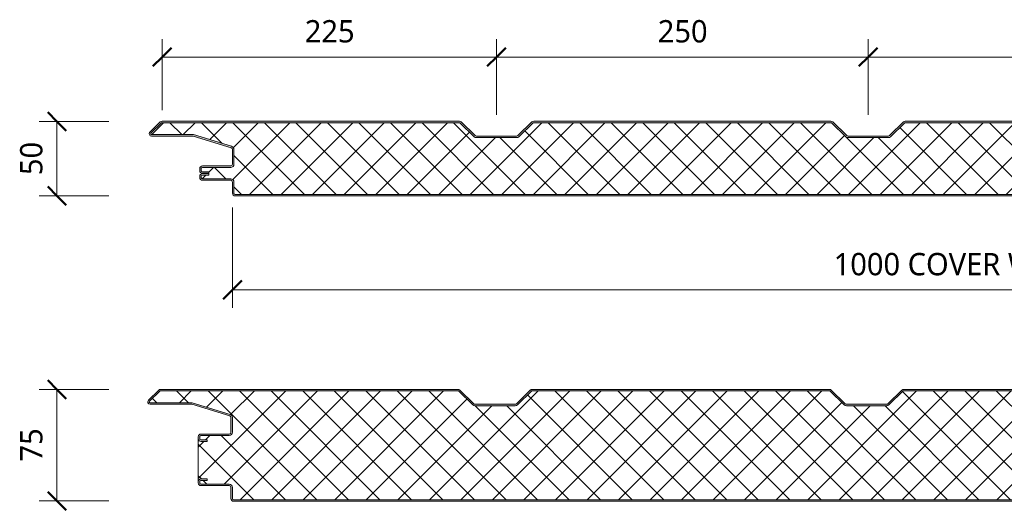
# Model space of a CAD drawing. Header units: millimetres. Extents: x -9131 to -949, y -1830 to 1687.
# Tile 2 of 6: x -9131 to -8469, y -1282 to -952. Entities that reach past the tile are written whole.
import ezdxf

# ---------------------------------------------------------------- set-up
doc = ezdxf.new("R2010")
doc.units = ezdxf.units.MM
for name, color, linetype, lineweight in [('A-ANNO-DIMS', 211, 'Continuous', 9), ('A-ANNO-DIMS-5', 211, 'Continuous', 9), ('A-DETL-GENF', 92, 'Continuous', 13)]:
    doc.layers.add(name, color=color, linetype=linetype, lineweight=lineweight)
doc.styles.add('Yu Gothic', font='Yu Gothic.ttf', dxfattribs={"height": 15})
doc.dimstyles.new('Diagonal', dxfattribs={"dimscale": 304.8, "dimtxt": 17.413553, "dimasz": 0.04101, "dimexe": 0.03937, "dimexo": 0.024606, "dimgap": 0.024606, "dimtad": 1, "dimdec": 0, "dimzin": 0, "dimdsep": 46, "dimtxsty": 'Yu Gothic', "dimblk1": 'OBLIQUE', "dimblk2": 'OBLIQUE', "dimsah": 1, "dimcen": 0.09, "dimazin": 0, "dimtfac": 1, "dimtdec": 4, "dimtix": 1, "dimtmove": 0, "dimatfit": 3, "dimfxl": 1, "dimtvp": 1, "dimtfill": 1, "dimtolj": 1, "dimtzin": 0, "dimarcsym": 2})

# ---------------------------------------------------------------- blocks, each defined once
blk = doc.blocks.new('HFX 1000 - 3 RIB - FLAT - HFX 1000 50mm - 3 RIB - FLAT-4389539-ALL PANELS 4')
at = {"layer": 'A-DETL-GENF'}
h = blk.add_hatch(color=256, dxfattribs=at)
h.paths.add_polyline_path([(1.8, 0), (996.2, 0), (996.67, 0.06), (997.1, 0.24), (997.48, 0.53), (997.8, 1), (997.94, 1.33), (998, 2.18), (998, 5.96), (997.9, 6.53), (997.76, 6.86), (997.48, 7.23), (997, 7.58), (993.22, 9.76), (992.79, 9.94), (992.32, 10), (978.89, 10.04), (978.6, 10.16), (978.35, 10.35), (978.1, 10.75), (978.04, 10.89), (978, 11.4), (977.99, 13.32), (977.94, 13.67), (977.65, 14.25), (977.48, 14.47), (977, 14.8), (976.67, 14.94), (976.2, 15), (972, 15), (972, 14), (976.41, 13.97), (976.77, 13.76), (976.98, 13.41), (977, 13.2), (977, 11.2), (977.08, 10.63), (977.3, 10.1), (977.65, 9.64), (978.1, 9.29), (978.63, 9.07), (979.2, 9), (992.54, 9), (996.77, 6.53), (996.98, 6.17), (997, 5.96), (996.98, 1.59), (996.77, 1.23), (996.41, 1.03), (996.2, 1), (1.59, 1.03), (1.23, 1.23), (1.03, 1.59), (1, 1.8), (1, 9.3), (0.93, 9.87), (0.71, 10.4), (0.36, 10.86), (-0.1, 11.21), (-0.63, 11.43), (-1.2, 11.5), (-20.41, 11.53), (-20.77, 11.73), (-20.97, 12.09), (-21, 12.3), (-20.97, 13.41), (-20.77, 13.77), (-20.41, 13.97), (-20.2, 14), (-16, 14), (-16, 15), (-20.2, 15), (-20.77, 14.89), (-21.1, 14.76), (-21.47, 14.47), (-21.76, 14.1), (-21.94, 13.67), (-22, 13.2), (-21.98, 12.18), (-21.9, 11.73), (-21.76, 11.4), (-21.47, 11.03), (-21, 10.7), (-20.67, 10.56), (-20.2, 10.5), (-0.89, 10.46), (-0.6, 10.34), (-0.35, 10.15), (-0.16, 9.9), (-0.04, 9.61), (0, 9.3), (0.02, 1.68), (0.06, 1.33), (0.31, 0.81), (0.53, 0.53), (0.9, 0.24), (1.33, 0.06)])
h.paths.add_polyline_path([(975.27, 15.19), (976.51, 15.23), (976.67, 15.26), (977.1, 15.44), (977.48, 15.72), (977.81, 16.22), (977.94, 16.53), (978, 17.38), (978.04, 19.31), (978.16, 19.59), (978.35, 19.84), (978.63, 20.05), (978.89, 20.15), (979.2, 20.19), (992.54, 20.22), (992.79, 20.26), (993.22, 20.44), (997.1, 22.67), (997.48, 22.96), (997.76, 23.33), (997.94, 23.77), (998, 24.23), (998, 28.39), (997.89, 28.98), (997.76, 29.29), (997.48, 29.67), (997, 29.99), (996.6, 30.14), (996.13, 30.19), (966.68, 30.15), (966.6, 30.14), (966.18, 29.97), (965.23, 29.32), (964.77, 29.32), (964.36, 29.52), (964.2, 29.7), (963.65, 30.04), (963.41, 30.14), (962.95, 30.19), (953.89, 30.24), (953.6, 30.36), (953.35, 30.55), (953.1, 30.94), (953.03, 31.18), (953, 31.39), (953, 38.39), (952.94, 38.86), (952.65, 39.44), (952.48, 39.67), (952, 39.99), (951.67, 40.13), (951.2, 40.19), (913.85, 40.23), (913.56, 40.35), (913.07, 40.77), (903.92, 49.68), (903.55, 49.96), (903.12, 50.14), (902.66, 50.19), (702.34, 50.15), (702.2, 50.14), (701.78, 49.96), (701.41, 49.68), (691.73, 40.34), (691.48, 40.23), (691.17, 40.19), (663.85, 40.23), (663.56, 40.35), (663.07, 40.77), (653.92, 49.68), (653.55, 49.96), (653.12, 50.14), (652.66, 50.19), (452.34, 50.15), (452.21, 50.14), (451.78, 49.96), (451.41, 49.68), (441.74, 40.34), (441.48, 40.23), (441.18, 40.19), (413.85, 40.23), (413.56, 40.35), (413.07, 40.77), (403.92, 49.68), (403.55, 49.96), (402.99, 50.15), (402.67, 50.19), (202.67, 50.19), (202.21, 50.14), (201.78, 49.96), (201.41, 49.68), (191.74, 40.34), (191.48, 40.23), (191.18, 40.19), (163.85, 40.23), (163.57, 40.35), (163.07, 40.77), (153.93, 49.68), (153.56, 49.96), (152.99, 50.15), (152.67, 50.19), (-47.66, 50.15), (-47.79, 50.14), (-48.22, 49.96), (-48.7, 49.58), (-55.75, 42.65), (-55.91, 42.31), (-55.99, 41.93), (-55.98, 41.56), (-55.88, 41.19), (-55.7, 40.86), (-55.44, 40.58), (-55.13, 40.37), (-54.54, 40.21), (-53.99, 40.19), (-26.2, 40.15), (-0.57, 32.28), (-0.33, 32.09), (-0.14, 31.82), (-0.04, 31.56), (0, 31.14), (-0.04, 21.08), (-0.16, 20.79), (-0.35, 20.55), (-0.63, 20.34), (-0.89, 20.24), (-1.2, 20.19), (-20.41, 20.17), (-20.67, 20.13), (-21.1, 19.95), (-21.47, 19.67), (-21.81, 19.17), (-21.94, 18.86), (-22, 18.39), (-22, 16.99), (-21.9, 16.43), (-21.76, 16.09), (-21.47, 15.72), (-21, 15.39), (-20.67, 15.26), (-19.84, 15.19), (-16, 15.19), (-16, 16.19), (-20.41, 16.22), (-20.77, 16.43), (-20.97, 16.79), (-21, 16.99), (-20.97, 18.6), (-20.77, 18.96), (-20.41, 19.17), (-20.2, 19.19), (-1.2, 19.19), (-0.63, 19.27), (-0.1, 19.49), (0.36, 19.84), (0.71, 20.29), (0.93, 20.83), (1, 21.39), (1, 31.26), (0.93, 31.82), (0.72, 32.34), (0.39, 32.79), (-0.05, 33.14), (-0.56, 33.37), (-26.2, 41.19), (-54.54, 41.21), (-54.82, 41.37), (-54.97, 41.62), (-54.99, 41.87), (-54.88, 42.14), (-54.54, 42.49), (-47.66, 49.19), (152.99, 49.19), (162.62, 39.82), (163.07, 39.48), (163.6, 39.27), (164.16, 39.19), (191.18, 39.19), (191.74, 39.27), (192.26, 39.48), (192.71, 39.82), (202.34, 49.19), (402.99, 49.19), (412.62, 39.82), (413.07, 39.48), (413.59, 39.27), (414.15, 39.19), (441.18, 39.19), (441.74, 39.27), (442.26, 39.48), (442.71, 39.82), (452.34, 49.19), (652.99, 49.19), (662.62, 39.82), (663.07, 39.48), (663.59, 39.27), (664.15, 39.19), (691.17, 39.19), (691.73, 39.27), (692.26, 39.48), (692.71, 39.82), (702.34, 49.19), (902.99, 49.19), (912.62, 39.82), (913.07, 39.48), (913.59, 39.27), (914.15, 39.19), (951.41, 39.17), (951.77, 38.96), (951.98, 38.6), (952, 38.39), (952, 31.39), (952.08, 30.83), (952.3, 30.29), (952.65, 29.84), (953.1, 29.49), (953.63, 29.27), (954.29, 29.19), (963.33, 29.19), (963.65, 28.82), (964.05, 28.53), (964.51, 28.35), (965, 28.29), (965.67, 28.42), (965.95, 28.53), (966.49, 28.98), (966.68, 29.19), (996.41, 29.17), (996.77, 28.96), (996.98, 28.6), (997, 28.39), (996.98, 24.03), (996.77, 23.67), (996.6, 23.54), (992.54, 21.19), (979.2, 21.19), (978.63, 21.12), (978.1, 20.9), (977.65, 20.55), (977.3, 20.09), (977.08, 19.56), (977, 18.99), (976.98, 16.79), (976.77, 16.43), (976.41, 16.22), (976.2, 16.19), (972, 16.19), (972, 15.19)])
h = blk.add_hatch(dxfattribs=at)
h.set_pattern_fill('FP_1', color=256, style=0, pattern_type=2)
h.set_pattern_definition([(45, (8988.178, 1070.389), (-10.606602, 10.606602), []), (135, (8988.178, 1070.389), (-10.606602, -10.606602), [])])
h.paths.add_polyline_path([(2.11, 1), (996.41, 1.03), (996.77, 1.23), (996.9, 1.4), (997, 1.8), (997, 5.96), (996.9, 6.36), (996.6, 6.65), (992.54, 9), (979.2, 9), (978.63, 9.07), (978.1, 9.29), (977.65, 9.64), (977.3, 10.1), (977.08, 10.63), (977, 11.2), (977, 13.2), (976.9, 13.6), (976.6, 13.89), (976.2, 14), (972, 14), (972, 16.19), (976.41, 16.22), (976.77, 16.43), (976.9, 16.59), (977, 16.99), (977, 18.99), (977.08, 19.56), (977.3, 20.09), (977.65, 20.55), (978.1, 20.9), (978.63, 21.12), (979.2, 21.19), (992.54, 21.19), (996.77, 23.67), (996.9, 23.83), (997, 24.23), (997, 28.39), (996.9, 28.79), (996.6, 29.09), (996.2, 29.19), (966.68, 29.19), (966.36, 28.82), (965.95, 28.53), (965.49, 28.35), (965, 28.29), (964.51, 28.35), (964.05, 28.53), (963.51, 28.98), (963.33, 29.19), (954.2, 29.19), (953.63, 29.27), (953.1, 29.49), (952.65, 29.84), (952.3, 30.29), (952.08, 30.83), (952, 31.39), (952, 38.39), (951.9, 38.79), (951.6, 39.09), (951.2, 39.19), (914.15, 39.19), (913.59, 39.27), (913.07, 39.48), (912.62, 39.82), (902.99, 49.19), (702.34, 49.19), (692.71, 39.82), (692.26, 39.48), (691.73, 39.27), (691.17, 39.19), (664.15, 39.19), (663.59, 39.27), (663.07, 39.48), (662.62, 39.82), (652.99, 49.19), (452.34, 49.19), (442.71, 39.82), (442.26, 39.48), (441.74, 39.27), (441.18, 39.19), (414.15, 39.19), (413.59, 39.27), (413.07, 39.48), (412.62, 39.82), (402.99, 49.19), (202.34, 49.19), (192.71, 39.82), (192.26, 39.48), (191.74, 39.27), (191.18, 39.19), (164.16, 39.19), (163.6, 39.27), (163.07, 39.48), (162.62, 39.82), (152.99, 49.19), (-47.66, 49.19), (-54.91, 42.11), (-54.97, 41.99), (-54.95, 41.57), (-54.79, 41.34), (-54.54, 41.21), (-54.4, 41.19), (-26.2, 41.19), (-0.56, 33.37), (-0.05, 33.14), (0.39, 32.79), (0.72, 32.34), (0.93, 31.82), (1, 31.26), (1, 21.39), (0.93, 20.83), (0.71, 20.29), (0.36, 19.84), (-0.1, 19.49), (-0.63, 19.27), (-1.2, 19.19), (-20.41, 19.17), (-20.77, 18.96), (-20.89, 18.79), (-21, 18.39), (-21, 16.99), (-20.89, 16.59), (-20.6, 16.3), (-20.2, 16.19), (-16, 16.19), (-16, 14), (-20.41, 13.97), (-20.77, 13.77), (-20.89, 13.6), (-21, 13.2), (-21, 12.3), (-20.89, 11.9), (-20.6, 11.61), (-20.2, 11.5), (-1.2, 11.5), (-0.63, 11.43), (-0.1, 11.21), (0.36, 10.86), (0.71, 10.4), (0.93, 9.87), (1, 9.3), (1, 1.8), (1.11, 1.4), (1.4, 1.11), (1.8, 1)])
for p, q in [((-48.59, 49.68), (-55.51, 42.94)), ((-47.66, 49.19), (-54.82, 42.22)), ((152.99, 49.19), (-47.66, 49.19)), ((152.67, 50.19), (-47.33, 50.19)), ((162.62, 39.82), (152.99, 49.19)), ((163.32, 40.53), (153.93, 49.68)), ((201.41, 49.68), (192.02, 40.53)), ((202.34, 49.19), (192.71, 39.82)), ((402.99, 49.19), (202.34, 49.19)), ((402.67, 50.19), (202.67, 50.19)), ((412.62, 39.82), (402.99, 49.19)), ((413.32, 40.53), (403.92, 49.68)), ((451.41, 49.68), (442.01, 40.53)), ((452.34, 49.19), (442.71, 39.82)), ((652.99, 49.19), (452.34, 49.19)), ((652.66, 50.19), (452.66, 50.19)), ((-54.4, 41.19), (-26.2, 41.19)), ((-54.4, 40.19), (-26.35, 40.19)), ((-26.35, 40.19), (-0.85, 32.41)), ((-26.2, 41.19), (-0.56, 33.37)), ((191.18, 40.19), (164.16, 40.19)), ((441.18, 40.19), (414.15, 40.19)), ((191.18, 39.19), (164.16, 39.19)), ((441.18, 39.19), (414.15, 39.19)), ((0, 31.26), (0, 21.39)), ((1, 31.26), (1, 21.39)), ((-1.2, 20.19), (-20.2, 20.19)), ((-22, 18.39), (-22, 16.99)), ((-21, 18.39), (-21, 16.99)), ((-1.2, 19.19), (-20.2, 19.19)), ((-20.2, 16.19), (-16, 16.19)), ((-20.2, 15.19), (-16, 15.19)), ((-16, 15), (-20.2, 15)), ((-16, 14), (-20.2, 14)), ((-16, 16.19), (-16, 15.19)), ((-16, 15.19), (-16, 14)), ((-22, 13.2), (-22, 12.3)), ((-21, 13.2), (-21, 12.3)), ((-20.2, 11.5), (-1.2, 11.5)), ((-20.2, 10.5), (-1.2, 10.5)), ((0, 9.3), (0, 1.8)), ((1, 9.3), (1, 1.8)), ((1.8, 1), (996.2, 1)), ((1.8, 0), (996.2, 0))]:
    blk.add_line(p, q, dxfattribs=at)
for centre, radius, start, end in [((-47.33, 48.39), 1.8, 90, 134.24149), ((152.67, 48.39), 1.8, 45.75851, 90), ((202.67, 48.39), 1.8, 90, 134.24149), ((402.67, 48.39), 1.8, 45.75851, 90), ((452.66, 48.39), 1.8, 90, 134.24149), ((-54.4, 41.79), 1.6, 134.24149, 270), ((-54.4, 41.79), 0.6, 134.24149, 270), ((164.16, 41.39), 2.2, 225.75851, 270), ((164.16, 41.39), 1.2, 225.75851, 270), ((191.18, 41.39), 1.2, 270, 314.24149), ((191.18, 41.39), 2.2, 270, 314.24149), ((414.15, 41.39), 2.2, 225.75851, 270), ((414.15, 41.39), 1.2, 225.75851, 270), ((441.18, 41.39), 1.2, 270, 314.24149), ((441.18, 41.39), 2.2, 270, 314.24149), ((-1.2, 31.26), 2.2, 0, 73.02327), ((-1.2, 31.26), 1.2, 360, 73.02327), ((-20.2, 18.39), 1.8, 90, 180), ((-1.2, 21.39), 1.2, 270, 360), ((-1.2, 21.39), 2.2, 270, 0), ((-20.2, 16.99), 1.8, 180, 270), ((-20.2, 13.2), 1.8, 90, 180), ((-20.2, 18.39), 0.8, 90, 180), ((-20.2, 18.39), 0.8, 150, 180), ((-20.2, 16.99), 0.8, 180, 210), ((-20.2, 16.99), 0.8, 180, 270), ((-20.2, 13.2), 0.8, 90, 180), ((-20.2, 13.2), 0.8, 150, 180), ((-20.2, 12.3), 1.8, 180, 270), ((-20.2, 12.3), 0.8, 180, 210), ((-20.2, 12.3), 0.8, 180, 270), ((-1.2, 9.3), 2.2, 0, 90), ((-1.2, 9.3), 1.2, 360, 90), ((1.8, 1.8), 1.8, 180, 270), ((1.8, 1.8), 0.8, 180, 210), ((1.8, 1.8), 0.8, 180, 270)]:
    blk.add_arc(centre, radius, start, end, dxfattribs=at)
blk = doc.blocks.new('HFX 1000 - 3 RIB - FLAT - HFX 1000 75mm - 3 RIB - FLAT-4389541-ALL PANELS 4')
at = {"layer": 'A-DETL-GENF'}
h = blk.add_hatch(color=256, dxfattribs=at)
h.paths.add_polyline_path([(9.4, 0), (996.6, 0.05), (996.67, 0.06), (997.1, 0.24), (997.48, 0.53), (997.81, 1.03), (997.94, 1.33), (998, 1.8), (998, 5.96), (997.94, 6.43), (997.76, 6.86), (997.48, 7.23), (997, 7.58), (993.22, 9.76), (992.72, 9.95), (992.32, 10), (978.89, 10.04), (978.6, 10.16), (978.35, 10.35), (978.1, 10.75), (978.04, 10.89), (978, 11.2), (978, 13.2), (977.94, 13.67), (977.65, 14.25), (977.48, 14.47), (977, 14.8), (976.67, 14.94), (976.2, 15), (972, 15), (972, 14), (976.41, 13.97), (976.77, 13.76), (976.98, 13.41), (977, 13.1), (977, 11.2), (977.08, 10.63), (977.3, 10.1), (977.65, 9.64), (978.1, 9.29), (978.63, 9.07), (979.2, 9), (992.54, 9), (996.77, 6.53), (996.98, 6.17), (997, 5.96), (996.98, 1.59), (996.77, 1.23), (996.41, 1.03), (996.2, 1), (1.59, 1.03), (1.23, 1.23), (1.03, 1.59), (1, 1.8), (1, 9.3), (0.93, 9.87), (0.71, 10.4), (0.36, 10.86), (-0.1, 11.21), (-0.63, 11.43), (-1.2, 11.5), (-20.41, 11.53), (-20.77, 11.73), (-20.97, 12.09), (-21, 12.3), (-20.97, 13.41), (-20.77, 13.77), (-20.41, 13.97), (-20.2, 14), (-16, 14), (-16, 15), (-20.41, 14.97), (-20.67, 14.94), (-21.1, 14.76), (-21.47, 14.47), (-21.76, 14.1), (-21.94, 13.67), (-22, 13.2), (-22, 12.3), (-21.94, 11.83), (-21.76, 11.4), (-21.47, 11.03), (-21, 10.7), (-20.67, 10.56), (-20.2, 10.5), (-0.89, 10.46), (-0.6, 10.34), (-0.35, 10.15), (-0.15, 9.87), (-0.04, 9.61), (0, 9.3), (0.02, 1.68), (0.11, 1.22), (0.24, 0.9), (0.64, 0.44), (1, 0.2), (1.33, 0.06), (1.9, 0)])
h.paths.add_polyline_path([(972, 40.19), (976.2, 40.19), (976.67, 40.26), (977.1, 40.44), (977.48, 40.72), (977.8, 41.19), (977.94, 41.53), (978, 41.99), (978.04, 44.31), (978.16, 44.59), (978.35, 44.84), (978.63, 45.05), (978.89, 45.15), (979.2, 45.19), (992.72, 45.25), (992.79, 45.26), (993.22, 45.44), (997.1, 47.67), (997.48, 47.96), (997.76, 48.33), (997.94, 48.77), (998, 49.23), (997.99, 53.51), (997.9, 53.96), (997.76, 54.29), (997.48, 54.67), (997, 54.99), (996.6, 55.14), (996.04, 55.19), (966.68, 55.15), (966.6, 55.14), (966.18, 54.97), (965.23, 54.32), (964.77, 54.32), (964.36, 54.52), (964.2, 54.7), (963.65, 55.04), (963.41, 55.14), (962.95, 55.19), (953.89, 55.24), (953.6, 55.36), (953.35, 55.55), (953.16, 55.79), (953.04, 56.08), (953, 56.39), (953, 63.39), (952.9, 63.96), (952.65, 64.44), (952.48, 64.67), (952, 64.99), (951.53, 65.15), (951.2, 65.19), (913.85, 65.23), (913.56, 65.35), (913.07, 65.77), (903.92, 74.68), (903.55, 74.96), (903.12, 75.14), (902.66, 75.19), (702.34, 75.15), (702.2, 75.14), (701.78, 74.96), (701.41, 74.68), (691.73, 65.34), (691.48, 65.23), (691.17, 65.19), (663.85, 65.23), (663.56, 65.35), (663.07, 65.77), (653.92, 74.68), (653.55, 74.96), (653.12, 75.14), (652.66, 75.19), (452.34, 75.15), (452.21, 75.14), (451.78, 74.96), (451.41, 74.68), (441.74, 65.34), (441.48, 65.23), (441.18, 65.19), (413.85, 65.23), (413.56, 65.35), (413.07, 65.77), (403.92, 74.68), (403.55, 74.96), (402.99, 75.15), (402.67, 75.19), (202.67, 75.19), (202.21, 75.14), (201.78, 74.96), (201.41, 74.68), (191.74, 65.34), (191.48, 65.23), (191.18, 65.19), (163.85, 65.23), (163.57, 65.35), (163.07, 65.77), (153.93, 74.68), (153.56, 74.96), (152.99, 75.15), (152.67, 75.19), (-47.66, 75.15), (-47.79, 75.14), (-48.22, 74.96), (-48.59, 74.68), (-55.75, 67.65), (-55.91, 67.31), (-55.99, 66.93), (-55.98, 66.56), (-55.88, 66.19), (-55.7, 65.86), (-55.44, 65.58), (-55.13, 65.37), (-54.54, 65.21), (-54.26, 65.19), (-26.2, 65.15), (-0.56, 57.27), (-0.33, 57.09), (-0.14, 56.82), (-0.04, 56.56), (0, 56.14), (-0.04, 46.08), (-0.16, 45.79), (-0.35, 45.55), (-0.63, 45.34), (-0.89, 45.24), (-1.22, 45.19), (-20.41, 45.17), (-20.67, 45.13), (-21.1, 44.95), (-21.47, 44.67), (-21.8, 44.19), (-21.94, 43.86), (-22, 43.39), (-22, 41.99), (-21.94, 41.53), (-21.76, 41.09), (-21.47, 40.72), (-21.1, 40.44), (-20.67, 40.26), (-20.2, 40.19), (-16, 40.19), (-16, 41.19), (-20.41, 41.22), (-20.77, 41.43), (-20.97, 41.79), (-21, 41.99), (-20.97, 43.6), (-20.77, 43.96), (-20.41, 44.17), (-20.2, 44.19), (-1.2, 44.19), (-0.63, 44.27), (-0.1, 44.49), (0.36, 44.84), (0.71, 45.29), (0.93, 45.83), (1, 46.39), (1, 56.26), (0.93, 56.82), (0.72, 57.34), (0.39, 57.79), (-0.05, 58.14), (-0.56, 58.37), (-26.2, 66.19), (-54.54, 66.21), (-54.82, 66.37), (-54.97, 66.62), (-54.99, 66.87), (-54.88, 67.14), (-54.54, 67.49), (-47.66, 74.19), (152.99, 74.19), (162.62, 64.82), (163.07, 64.48), (163.6, 64.27), (164.16, 64.19), (191.18, 64.19), (191.74, 64.27), (192.26, 64.48), (192.71, 64.82), (202.34, 74.19), (402.99, 74.19), (412.62, 64.82), (413.07, 64.48), (413.59, 64.27), (414.15, 64.19), (441.18, 64.19), (441.74, 64.27), (442.26, 64.48), (442.71, 64.82), (452.34, 74.19), (652.99, 74.19), (662.62, 64.82), (663.07, 64.48), (663.59, 64.27), (664.15, 64.19), (691.17, 64.19), (691.73, 64.27), (692.26, 64.48), (692.71, 64.82), (702.34, 74.19), (902.99, 74.19), (912.62, 64.82), (913.07, 64.48), (913.59, 64.27), (914.15, 64.19), (951.41, 64.17), (951.77, 63.96), (951.98, 63.6), (952, 63.39), (952, 56.39), (952.08, 55.83), (952.3, 55.29), (952.65, 54.84), (953.1, 54.49), (953.63, 54.27), (954.2, 54.19), (963.33, 54.19), (963.65, 53.82), (964.05, 53.53), (964.51, 53.35), (965, 53.29), (965.67, 53.42), (965.95, 53.53), (966.36, 53.82), (966.68, 54.19), (996.41, 54.17), (996.77, 53.96), (996.98, 53.6), (997, 53.39), (996.98, 49.03), (996.77, 48.67), (996.6, 48.54), (992.54, 46.19), (979.2, 46.19), (978.63, 46.12), (978.1, 45.9), (977.65, 45.55), (977.3, 45.09), (977.08, 44.56), (977, 43.99), (976.98, 41.79), (976.77, 41.43), (976.41, 41.22), (976.2, 41.19), (972, 41.19), (972, 40.26)])
h = blk.add_hatch(dxfattribs=at)
h.set_pattern_fill('FP_2', color=256, style=0, pattern_type=2)
h.set_pattern_definition([(45, (8989.176, 1275.583), (-10.606602, 10.606602), []), (135, (8989.176, 1275.583), (-10.606602, -10.606602), [])])
h.paths.add_polyline_path([(1.8, 1), (996.41, 1.03), (996.77, 1.23), (996.9, 1.4), (997, 1.8), (997, 5.96), (996.9, 6.36), (996.6, 6.65), (992.54, 9), (979.2, 9), (978.63, 9.07), (978.1, 9.29), (977.65, 9.64), (977.3, 10.1), (977.08, 10.63), (977, 11.2), (977, 13.2), (976.9, 13.6), (976.6, 13.89), (976.2, 14), (972, 14), (972, 15), (976.2, 15), (976.67, 14.94), (977.1, 14.76), (977.48, 14.47), (977.76, 14.1), (977.94, 13.67), (978, 13.2), (978, 41.99), (977.94, 41.53), (977.76, 41.09), (977.48, 40.72), (977.1, 40.44), (976.67, 40.26), (976.2, 40.19), (972, 40.19), (972, 41.19), (976.41, 41.22), (976.77, 41.43), (976.9, 41.59), (977, 41.99), (977, 43.99), (977.08, 44.56), (977.3, 45.09), (977.65, 45.55), (978.1, 45.9), (978.63, 46.12), (979.2, 46.19), (992.54, 46.19), (996.77, 48.67), (996.9, 48.83), (997, 49.23), (997, 53.39), (996.9, 53.79), (996.6, 54.09), (996.2, 54.19), (966.68, 54.19), (966.36, 53.82), (965.95, 53.53), (965.49, 53.35), (965, 53.29), (964.51, 53.35), (964.05, 53.53), (963.65, 53.82), (963.33, 54.19), (954.2, 54.19), (953.63, 54.27), (953.1, 54.49), (952.65, 54.84), (952.3, 55.29), (952.08, 55.83), (952, 56.39), (952, 63.39), (951.9, 63.79), (951.6, 64.09), (951.2, 64.19), (914.15, 64.19), (913.59, 64.27), (913.07, 64.48), (912.62, 64.82), (902.99, 74.19), (702.34, 74.19), (692.71, 64.82), (692.26, 64.48), (691.73, 64.27), (691.17, 64.19), (664.15, 64.19), (663.59, 64.27), (663.07, 64.48), (662.62, 64.82), (652.99, 74.19), (452.34, 74.19), (442.71, 64.82), (442.26, 64.48), (441.74, 64.27), (441.18, 64.19), (414.15, 64.19), (413.59, 64.27), (413.07, 64.48), (412.62, 64.82), (402.99, 74.19), (202.34, 74.19), (192.71, 64.82), (192.26, 64.48), (191.74, 64.27), (191.18, 64.19), (164.16, 64.19), (163.6, 64.27), (163.07, 64.48), (162.62, 64.82), (152.99, 74.19), (-47.66, 74.19), (-54.91, 67.11), (-54.97, 66.99), (-54.95, 66.57), (-54.79, 66.34), (-54.54, 66.21), (-54.4, 66.19), (-26.2, 66.19), (-0.56, 58.37), (-0.05, 58.14), (0.39, 57.79), (0.72, 57.34), (0.93, 56.82), (1, 56.26), (1, 46.39), (0.93, 45.83), (0.71, 45.29), (0.36, 44.84), (-0.1, 44.49), (-0.63, 44.27), (-1.2, 44.19), (-20.41, 44.17), (-20.77, 43.96), (-20.89, 43.79), (-21, 43.39), (-21, 41.99), (-20.89, 41.59), (-20.6, 41.3), (-20.2, 41.19), (-16, 41.19), (-16, 40.19), (-20.2, 40.19), (-20.67, 40.26), (-21.1, 40.44), (-21.47, 40.72), (-21.76, 41.09), (-21.94, 41.53), (-22, 41.99), (-22, 13.2), (-21.94, 13.67), (-21.76, 14.1), (-21.47, 14.47), (-21.1, 14.76), (-20.67, 14.94), (-20.2, 15), (-16, 15), (-16, 14), (-20.41, 13.97), (-20.77, 13.77), (-20.89, 13.6), (-21, 13.2), (-21, 12.3), (-20.89, 11.9), (-20.6, 11.61), (-20.2, 11.5), (-1.2, 11.5), (-0.63, 11.43), (-0.1, 11.21), (0.36, 10.86), (0.71, 10.4), (0.93, 9.87), (1, 9.3), (1, 1.8), (1.11, 1.4), (1.4, 1.11), (1.59, 1.03)])
for p, q in [((-48.59, 74.68), (-55.51, 67.94)), ((-47.66, 74.19), (-54.82, 67.22)), ((152.99, 74.19), (-47.66, 74.19)), ((152.67, 75.19), (-47.33, 75.19)), ((162.62, 64.82), (152.99, 74.19)), ((163.32, 65.53), (153.93, 74.68)), ((201.41, 74.68), (192.02, 65.53)), ((202.34, 74.19), (192.71, 64.82)), ((402.99, 74.19), (202.34, 74.19)), ((402.67, 75.19), (202.67, 75.19)), ((412.62, 64.82), (402.99, 74.19)), ((413.32, 65.53), (403.92, 74.68)), ((451.41, 74.68), (442.01, 65.53)), ((452.34, 74.19), (442.71, 64.82)), ((652.99, 74.19), (452.34, 74.19)), ((652.66, 75.19), (452.66, 75.19)), ((-54.4, 66.19), (-26.2, 66.19)), ((-54.4, 65.19), (-26.35, 65.19)), ((-26.35, 65.19), (-0.85, 57.41)), ((-26.2, 66.19), (-0.56, 58.37)), ((191.18, 65.19), (164.16, 65.19)), ((191.18, 64.19), (164.16, 64.19)), ((441.18, 65.19), (414.15, 65.19)), ((441.18, 64.19), (414.15, 64.19)), ((0, 56.26), (0, 46.39)), ((1, 56.26), (1, 46.39)), ((-22, 43.39), (-22, 41.99)), ((-22, 41.99), (-22, 13.2)), ((-21, 43.39), (-21, 41.99)), ((-1.2, 45.19), (-20.2, 45.19)), ((-1.2, 44.19), (-20.2, 44.19)), ((-20.2, 41.19), (-16, 41.19)), ((-16, 40.19), (-20.2, 40.19)), ((-16, 41.19), (-16, 40.19)), ((-20.2, 15), (-16, 15)), ((-16, 14), (-20.2, 14)), ((-16, 15), (-16, 14)), ((-22, 13.2), (-22, 12.3)), ((-21, 13.2), (-21, 12.3)), ((-20.2, 11.5), (-1.2, 11.5)), ((-20.2, 10.5), (-1.2, 10.5)), ((0, 9.3), (0, 1.8)), ((1, 9.3), (1, 1.8)), ((1.8, 1), (996.2, 1)), ((1.8, 0), (996.2, 0))]:
    blk.add_line(p, q, dxfattribs=at)
for centre, radius, start, end in [((-47.33, 73.39), 1.8, 90, 134.24149), ((152.67, 73.39), 1.8, 45.75851, 90), ((202.67, 73.39), 1.8, 90, 134.24149), ((402.67, 73.39), 1.8, 45.75851, 90), ((452.66, 73.39), 1.8, 90, 134.24149), ((-54.4, 66.79), 1.6, 134.24149, 270), ((-54.4, 66.79), 0.6, 134.24149, 270), ((164.16, 66.39), 2.2, 225.75851, 270), ((164.16, 66.39), 1.2, 225.75851, 270), ((191.18, 66.39), 1.2, 270, 314.24149), ((191.18, 66.39), 2.2, 270, 314.24149), ((414.15, 66.39), 2.2, 225.75851, 270), ((414.15, 66.39), 1.2, 225.75851, 270), ((441.18, 66.39), 1.2, 270, 314.24149), ((441.18, 66.39), 2.2, 270, 314.24149), ((-1.2, 56.26), 1.2, 360, 73.02327), ((-1.2, 56.26), 2.2, 360, 73.02327), ((-1.2, 46.39), 1.2, 270, 360), ((-1.2, 46.39), 2.2, 270, 360), ((-20.2, 43.39), 1.8, 90, 180), ((-20.2, 41.99), 1.8, 180, 270), ((-20.2, 43.39), 0.8, 90, 180), ((-20.2, 43.39), 0.8, 150, 180), ((-20.2, 41.99), 0.8, 180, 210), ((-20.2, 41.99), 0.8, 180, 270), ((-20.2, 13.2), 1.8, 90, 180), ((-20.2, 13.2), 0.8, 90, 180), ((-20.2, 13.2), 0.8, 150, 180), ((-20.2, 12.3), 1.8, 180, 270), ((-20.2, 12.3), 0.8, 180, 210), ((-20.2, 12.3), 0.8, 180, 270), ((-1.2, 9.3), 2.2, 0, 90), ((-1.2, 9.3), 1.2, 360, 90), ((1.8, 1.8), 1.8, 180, 270), ((1.8, 1.8), 0.8, 180, 210), ((1.8, 1.8), 0.8, 180, 270)]:
    blk.add_arc(centre, radius, start, end, dxfattribs=at)
blk = doc.blocks.new('DIMBLOCK1-ALL PANELS 4')
at = {"layer": 'A-ANNO-DIMS-5', "lineweight": 50}
for p, q in [((-9106.27, -1020.39), (-9112.52, -1014.14)), ((-9106.27, -1020.39), (-9100.02, -1026.64)), ((-9106.27, -1070.39), (-9112.52, -1064.14)), ((-9106.27, -1070.39), (-9100.02, -1076.64))]:
    blk.add_line(p, q, dxfattribs=at)
at = {"layer": 'A-ANNO-DIMS-5'}
for p, q in [((-9106.27, -1020.39), (-9118.27, -1020.39)), ((-9106.27, -1070.39), (-9106.27, -1020.39)), ((-9106.27, -1020.39), (-9071.45, -1020.39)), ((-9106.27, -1070.39), (-9118.27, -1070.39)), ((-9106.27, -1070.39), (-9071.45, -1070.39))]:
    blk.add_line(p, q, dxfattribs=at)
at = {"layer": 'A-ANNO-DIMS-5', "color": 0, "insert": (-9131.08, -1056.4), "char_height": 15, "width": 26.4276, "attachment_point": 1, "rotation": 90, "line_spacing_factor": 1.024327, "style": 'Yu Gothic', "bg_fill": 3, "box_fill_scale": 1.25, "bg_fill_color": 256, "bg_fill_true_color": 13158600, "bg_fill_transparency": 0}
blk.add_mtext('50', dxfattribs=at)
blk = doc.blocks.new('_Oblique')
at = {"color": 0, "linetype": 'ByBlock', "lineweight": -2}
blk.add_line((-0.5, -0.5), (0.5, 0.5), dxfattribs=at)
blk = doc.blocks.new('DIMBLOCK2-ALL PANELS 4')
at = {"layer": 'A-ANNO-DIMS-5', "lineweight": 50}
for p, q in [((-9106.27, -1200.39), (-9112.52, -1194.14)), ((-9106.27, -1200.39), (-9100.02, -1206.64)), ((-9106.27, -1275.39), (-9112.52, -1269.14)), ((-9106.27, -1275.39), (-9100.02, -1281.64))]:
    blk.add_line(p, q, dxfattribs=at)
at = {"layer": 'A-ANNO-DIMS-5'}
for p, q in [((-9106.27, -1200.39), (-9118.27, -1200.39)), ((-9106.27, -1275.39), (-9106.27, -1200.39)), ((-9106.27, -1200.39), (-9071.45, -1200.39)), ((-9106.27, -1275.39), (-9118.27, -1275.39)), ((-9106.27, -1275.39), (-9071.45, -1275.39))]:
    blk.add_line(p, q, dxfattribs=at)
at = {"layer": 'A-ANNO-DIMS-5', "color": 0, "insert": (-9131.08, -1248.9), "char_height": 15, "width": 26.4276, "attachment_point": 1, "rotation": 90, "line_spacing_factor": 1.024327, "style": 'Yu Gothic', "bg_fill": 3, "box_fill_scale": 1.25, "bg_fill_color": 256, "bg_fill_true_color": 13158600, "bg_fill_transparency": 0}
blk.add_mtext('75', dxfattribs=at)
blk = doc.blocks.new('DIMBLOCK5-ALL PANELS 4')
at = {"layer": 'A-ANNO-DIMS-5'}
for p, q in [((-9035.51, -977.05), (-9035.51, -965.05)), ((-8810.51, -977.05), (-8810.51, -965.05)), ((-9035.51, -977.05), (-8810.51, -977.05)), ((-9035.51, -977.05), (-9035.51, -1012.69)), ((-8810.51, -977.05), (-8810.51, -1015.91))]:
    blk.add_line(p, q, dxfattribs=at)
at = {"layer": 'A-ANNO-DIMS-5', "lineweight": 50}
for p, q in [((-9035.51, -977.05), (-9029.26, -970.8)), ((-8810.51, -977.05), (-8804.26, -970.8)), ((-9035.51, -977.05), (-9041.76, -983.3)), ((-8810.51, -977.05), (-8816.76, -983.3))]:
    blk.add_line(p, q, dxfattribs=at)
at = {"layer": 'A-ANNO-DIMS-5', "color": 0, "insert": (-8939.53, -952.24), "char_height": 15, "width": 39.6414, "attachment_point": 1, "line_spacing_factor": 1.024327, "style": 'Yu Gothic', "bg_fill": 3, "box_fill_scale": 1.25, "bg_fill_color": 256, "bg_fill_true_color": 13158600, "bg_fill_transparency": 0}
blk.add_mtext('225', dxfattribs=at)
blk = doc.blocks.new('DIMBLOCK7-ALL PANELS 4')
at = {"layer": 'A-ANNO-DIMS-5'}
for p, q in [((-8810.51, -977.05), (-8810.51, -965.05)), ((-8560.51, -977.05), (-8560.51, -965.05)), ((-8810.51, -977.05), (-8560.51, -977.05)), ((-8810.51, -977.05), (-8810.51, -1015.91)), ((-8560.51, -977.05), (-8560.51, -1015.91))]:
    blk.add_line(p, q, dxfattribs=at)
at = {"layer": 'A-ANNO-DIMS-5', "lineweight": 50}
for p, q in [((-8810.51, -977.05), (-8804.26, -970.8)), ((-8560.51, -977.05), (-8554.26, -970.8)), ((-8810.51, -977.05), (-8816.76, -983.3)), ((-8560.51, -977.05), (-8566.76, -983.3))]:
    blk.add_line(p, q, dxfattribs=at)
at = {"layer": 'A-ANNO-DIMS-5', "color": 0, "insert": (-8702.03, -952.24), "char_height": 15, "width": 39.6414, "attachment_point": 1, "line_spacing_factor": 1.024327, "style": 'Yu Gothic', "bg_fill": 3, "box_fill_scale": 1.25, "bg_fill_color": 256, "bg_fill_true_color": 13158600, "bg_fill_transparency": 0}
blk.add_mtext('250', dxfattribs=at)
blk = doc.blocks.new('DIMBLOCK8-ALL PANELS 4')
at = {"layer": 'A-ANNO-DIMS-5'}
for p, q in [((-8560.51, -977.05), (-8560.51, -965.05)), ((-8310.51, -977.05), (-8310.51, -965.05)), ((-8560.51, -977.05), (-8310.51, -977.05)), ((-8560.51, -977.05), (-8560.51, -1015.91)), ((-8310.51, -977.05), (-8310.51, -1015.91))]:
    blk.add_line(p, q, dxfattribs=at)
at = {"layer": 'A-ANNO-DIMS-5', "lineweight": 50}
for p, q in [((-8560.51, -977.05), (-8554.26, -970.8)), ((-8310.51, -977.05), (-8304.26, -970.8)), ((-8560.51, -977.05), (-8566.76, -983.3)), ((-8310.51, -977.05), (-8316.76, -983.3))]:
    blk.add_line(p, q, dxfattribs=at)
at = {"layer": 'A-ANNO-DIMS-5', "color": 0, "insert": (-8452.03, -952.24), "char_height": 15, "width": 39.6414, "attachment_point": 1, "line_spacing_factor": 1.024327, "style": 'Yu Gothic', "bg_fill": 3, "box_fill_scale": 1.25, "bg_fill_color": 256, "bg_fill_true_color": 13158600, "bg_fill_transparency": 0}
blk.add_mtext('250', dxfattribs=at)
blk = doc.blocks.new('DIMBLOCK9-ALL PANELS 4')
at = {"layer": 'A-ANNO-DIMS-5'}
for p, q in [((-8988.18, -1133.53), (-8988.18, -1078.07)), ((-7990.18, -1133.53), (-7990.18, -1074.69)), ((-8988.18, -1133.53), (-7990.18, -1133.53)), ((-8988.18, -1133.53), (-8988.18, -1145.53)), ((-7990.18, -1133.53), (-7990.18, -1145.53))]:
    blk.add_line(p, q, dxfattribs=at)
at = {"layer": 'A-ANNO-DIMS-5', "lineweight": 50}
for p, q in [((-8988.18, -1133.53), (-8981.93, -1127.28)), ((-7990.18, -1133.53), (-7983.93, -1127.28)), ((-8988.18, -1133.53), (-8994.43, -1139.78)), ((-7990.18, -1133.53), (-7996.43, -1139.78))]:
    blk.add_line(p, q, dxfattribs=at)
at = {"layer": 'A-ANNO-DIMS-5', "color": 0, "insert": (-8583.67, -1108.73), "char_height": 15, "width": 226.7859, "attachment_point": 1, "line_spacing_factor": 1.024327, "style": 'Yu Gothic', "bg_fill": 3, "box_fill_scale": 1.25, "bg_fill_color": 256, "bg_fill_true_color": 13158600, "bg_fill_transparency": 0}
blk.add_mtext('1000 COVER WIDTH', dxfattribs=at)

msp = doc.modelspace()

# ---------------------------------------------------------------- block references
at = {"layer": 'A-DETL-GENF'}
for name, p in [('HFX 1000 - 3 RIB - FLAT - HFX 1000 50mm - 3 RIB - FLAT-4389539-ALL PANELS 4', (-8988.18, -1070.39)), ('HFX 1000 - 3 RIB - FLAT - HFX 1000 75mm - 3 RIB - FLAT-4389541-ALL PANELS 4', (-8989.18, -1275.58))]:
    msp.add_blockref(name, p, dxfattribs=at)

# ---------------------------------------------------------------- dimensions: what is measured, and where the dimension line sits
at = {"layer": 'A-ANNO-DIMS'}
for base, p1, p2, override, picture, middle in [((-9106.27, -1020.39), (-9063.95, -1070.39), (-9063.95, -1020.39), {"dimpost": '<>', "dimfxl": 50}, 'DIMBLOCK1-ALL PANELS 4', (-9121.27, -1045.39)), ((-9106.27, -1200.39), (-9063.95, -1275.39), (-9063.95, -1200.39), {"dimpost": '<>', "dimfxl": 75}, 'DIMBLOCK2-ALL PANELS 4', (-9121.27, -1237.89))]:
    dim = msp.add_linear_dim(base=base, p1=p1, p2=p2, angle=90, dimstyle='Diagonal', override=override, dxfattribs=at)
    dim.commit()
    dim.dimension.update_dxf_attribs({"geometry": picture, "text_midpoint": middle})

# ---------------------------------------------------------------- next in the draw order: dimensions: what is measured, and where the dimension line sits
dim = msp.add_linear_dim(base=(-8810.51, -977.05), p1=(-9035.51, -1020.19), p2=(-8810.51, -1023.41), dimstyle='Diagonal', override={"dimpost": '<>', "dimfxl": 225.024781}, dxfattribs=at)
dim.commit()
dim.dimension.update_dxf_attribs({"geometry": 'DIMBLOCK5-ALL PANELS 4', "text_midpoint": (-8923.01, -962.05)})
dim = msp.add_linear_dim(base=(-7990.18, -1133.53), p1=(-8988.18, -1070.57), p2=(-7990.18, -1067.19), text='1000 COVER WIDTH', dimstyle='Diagonal', override={"dimpost": '<>', "dimfxl": 998.008463}, dxfattribs=at)
dim.commit()
dim.dimension.update_dxf_attribs({"geometry": 'DIMBLOCK9-ALL PANELS 4', "text_midpoint": (-8489.18, -1118.47)})

# ---------------------------------------------------------------- next in the draw order: dimensions: what is measured, and where the dimension line sits
dim = msp.add_linear_dim(base=(-8560.51, -977.05), p1=(-8810.51, -1023.41), p2=(-8560.51, -1023.41), dimstyle='Diagonal', override={"dimpost": '<>', "dimfxl": 249.997776}, dxfattribs=at)
dim.commit()
dim.dimension.update_dxf_attribs({"geometry": 'DIMBLOCK7-ALL PANELS 4', "text_midpoint": (-8685.51, -962.05)})

# ---------------------------------------------------------------- next in the draw order: dimensions: what is measured, and where the dimension line sits
dim = msp.add_linear_dim(base=(-8310.51, -977.05), p1=(-8560.51, -1023.41), p2=(-8310.51, -1023.41), dimstyle='Diagonal', override={"dimpost": '<>', "dimfxl": 249.997776}, dxfattribs=at)
dim.commit()
dim.dimension.update_dxf_attribs({"geometry": 'DIMBLOCK8-ALL PANELS 4', "text_midpoint": (-8435.51, -962.05)})

doc.saveas('drawing.dxf')
